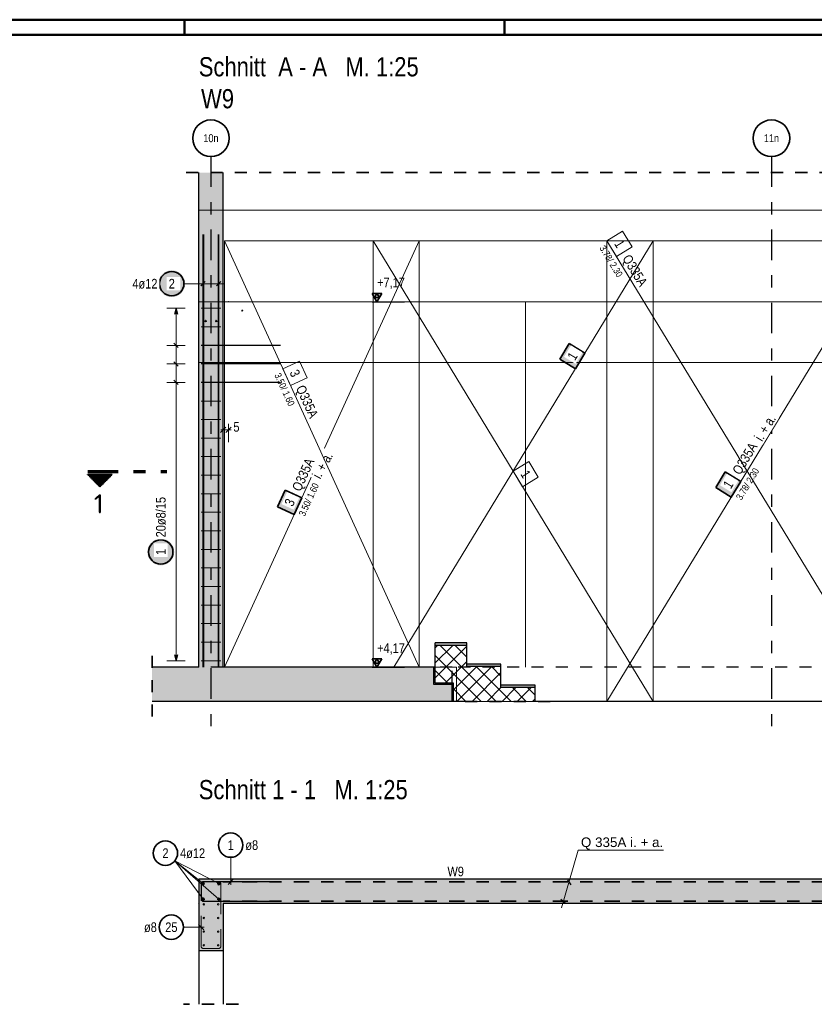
# Model space of a CAD drawing. Header units: millimetres. Extents: x -12.7 to 49.1, y -8.7 to 26.3.
# Tile 13 of 35: x 6.5 to 13, y 12.9 to 21. Entities that reach past the tile are written whole.
import ezdxf
from ezdxf.enums import TextEntityAlignment as Align

# ---------------------------------------------------------------- set-up
doc = ezdxf.new("R2010")
doc.units = ezdxf.units.MM
for name, pattern in [('DASHDOT', [1, 0.5, -0.25, 0, -0.25]), ('DASHDOTX2', [2, 1, -0.5, 0, -0.5]), ('HIDDEN', [0.375, 0.25, -0.125])]:
    doc.linetypes.add(name, pattern=pattern)
doc.layers.add('nplo Bewehrung', color=7, linetype='Continuous', lineweight=20)
doc.styles.add('Arial', font='arial.ttf')
doc.styles.add('Arial Narrow', font='ARIALN.TTF')
doc.styles.add('isocp', font='isocp', dxfattribs={"width": 1.1})
doc.linetypes.add('STRAKON_Linetype_13', pattern='A,15,[130,ltypeshp.shx,S=1.875,R=-30,X=0,Y=0],-1.875,[130,ltypeshp.shx,S=1.875,R=-30,X=0,Y=0]', length=16.875)
doc.dimstyles.new('Arch_Strakon_dimstyle', dxfattribs={"dimtxt": 7.875, "dimasz": 1, "dimexe": 1.25, "dimexo": 0.0625, "dimgap": 1, "dimtad": 0, "dimdec": 4, "dimzin": 12, "dimdsep": 46, "dimtxsty": 'Arial Narrow', "dimblk": 'Arrowhead_Tick', "dimsah": 1, "dimcen": 0, "dimse1": 1, "dimse2": 1, "dimclrd": 6, "dimclrt": 2, "dimazin": 0, "dimtfac": 1, "dimtdec": 4, "dimtmove": 0, "dimatfit": 3, "dimldrblk": 'NONE', "dimfxl": 1, "dimtvp": 1, "dimtolj": 1, "dimtzin": 0, "dimlwd": 13, "dimarcsym": 2})

# ---------------------------------------------------------------- blocks, each defined once
blk = doc.blocks.new('Arrowhead_Tick')
at = {"color": 0, "linetype": 'Continuous', "lineweight": -2}
for p, q in [((0, 10), (0, -5)), ((-1, 0), (0, 0)), ((5, 0), (0, 0))]:
    blk.add_line(p, q, dxfattribs=at)
at = {"color": 2, "linetype": 'Continuous', "lineweight": 35}
blk.add_line((2.21, 2.21), (-2.21, -2.21), dxfattribs=at)
blk = doc.blocks.new('*D11')
at = {"color": 6, "linetype": 'Continuous', "lineweight": 13}
for p, q in [((8.1812, 17.6586), (8.1712, 17.6586)), ((8.1912, 17.6586), (8.2362, 17.6586)), ((8.2462, 17.6586), (8.2562, 17.6586))]:
    blk.add_line(p, q, dxfattribs=at)
at = {"layer": 'Defpoints', "color": 0}
for p in [(8.1912, 18.7111), (8.2362, 18.7111), (8.2362, 17.6586)]:
    blk.add_point(p, dxfattribs=at)
at = {"color": 6, "lineweight": 13, "xscale": 0.01, "yscale": 0.01, "zscale": 0.01}
for p, rotation in [((8.1912, 17.6586), 359.9999999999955), ((8.2362, 17.6586), 179.9999999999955)]:
    blk.add_blockref('Arrowhead_Tick', p, dxfattribs=dict(at, rotation=rotation))
at = {"color": 2, "lineweight": 35, "insert": (8.3004, 17.6836), "char_height": 0.07875, "attachment_point": 5, "style": 'Arial Narrow'}
blk.add_mtext('\\A1;5', dxfattribs=at)
blk = doc.blocks.new('_None')

msp = doc.modelspace()

# ---------------------------------------------------------------- hatches: boundary and pattern name
at = {"lineweight": 50, "true_color": 0xd7ffd7}
for points in [[(8.1912, 18.7111), (8.1912, 19.7702), (7.9912, 19.7702), (7.9912, 18.7111)], [(8.1913, 15.7111), (8.1913, 18.7111), (7.9913, 18.7111), (7.9913, 15.7111)], [(14.6216, 13.972), (14.6216, 13.772), (7.9912, 13.772), (7.9912, 13.972)], [(8.1913, 13.772), (8.1913, 13.3846), (7.9913, 13.3846), (7.9913, 13.772)]]:
    msp.add_hatch(color=254, dxfattribs=at).paths.add_polyline_path(points)
at = {"lineweight": 25, "true_color": 0xffffff}
for points in [[(7.8795, 18.8586), (7.8794, 18.8625), (7.8792, 18.8663), (7.8789, 18.8701), (7.8784, 18.8739), (7.8778, 18.8777), (7.8771, 18.8815), (7.8762, 18.8852), (7.8752, 18.8889), (7.8741, 18.8926), (7.8728, 18.8962), (7.8715, 18.8998), (7.87, 18.9034), (7.8683, 18.9068), (7.8666, 18.9103), (7.8647, 18.9136), (7.8628, 18.9169), (7.8607, 18.9201), (7.8585, 18.9233), (7.8562, 18.9263), (7.8537, 18.9293), (7.8512, 18.9322), (7.8486, 18.935), (7.8459, 18.9377), (7.8431, 18.9404), (7.8402, 18.9429), (7.8372, 18.9453), (7.8341, 18.9476), (7.831, 18.9498), (7.8278, 18.9519), (7.8245, 18.9539), (7.8211, 18.9557), (7.8177, 18.9575), (7.8142, 18.9591), (7.8107, 18.9606), (7.8071, 18.962), (7.8035, 18.9632), (7.7998, 18.9644), (7.7961, 18.9654), (7.7923, 18.9662), (7.7886, 18.967), (7.7848, 18.9676), (7.781, 18.968), (7.7772, 18.9684), (7.7733, 18.9686), (7.7695, 18.9686), (7.7656, 18.9686), (7.7618, 18.9684), (7.758, 18.968), (7.7542, 18.9676), (7.7504, 18.967), (7.7466, 18.9662), (7.7429, 18.9654), (7.7392, 18.9644), (7.7355, 18.9632), (7.7319, 18.962), (7.7283, 18.9606), (7.7247, 18.9591), (7.7213, 18.9575), (7.7178, 18.9557), (7.7145, 18.9539), (7.7112, 18.9519), (7.708, 18.9498), (7.7048, 18.9476), (7.7018, 18.9453), (7.6988, 18.9429), (7.6959, 18.9404), (7.6931, 18.9377), (7.6904, 18.935), (7.6877, 18.9322), (7.6852, 18.9293), (7.6828, 18.9263), (7.6805, 18.9233), (7.6783, 18.9201), (7.6762, 18.9169), (7.6742, 18.9136), (7.6724, 18.9103), (7.6706, 18.9068), (7.669, 18.9034), (7.6675, 18.8998), (7.6661, 18.8962), (7.6649, 18.8926), (7.6637, 18.8889), (7.6627, 18.8852), (7.6619, 18.8815), (7.6612, 18.8777), (7.6606, 18.8739), (7.6601, 18.8701), (7.6597, 18.8663), (7.6595, 18.8625), (7.6595, 18.8586), (7.6595, 18.8548), (7.6597, 18.8509), (7.6601, 18.8471), (7.6606, 18.8433), (7.6612, 18.8395), (7.6619, 18.8358), (7.6627, 18.832), (7.6637, 18.8283), (7.6649, 18.8246), (7.6661, 18.821), (7.6675, 18.8174), (7.669, 18.8139), (7.6706, 18.8104), (7.6724, 18.807), (7.6742, 18.8036), (7.6762, 18.8003), (7.6783, 18.7971), (7.6805, 18.794), (7.6828, 18.7909), (7.6852, 18.7879), (7.6877, 18.785), (7.6904, 18.7822), (7.6931, 18.7795), (7.6959, 18.7769), (7.6988, 18.7744), (7.7018, 18.7719), (7.7048, 18.7696), (7.708, 18.7674), (7.7112, 18.7653), (7.7145, 18.7634), (7.7178, 18.7615), (7.7213, 18.7598), (7.7247, 18.7581), (7.7283, 18.7566), (7.7319, 18.7553), (7.7355, 18.754), (7.7392, 18.7529), (7.7429, 18.7519), (7.7466, 18.751), (7.7504, 18.7503), (7.7542, 18.7497), (7.758, 18.7492), (7.7618, 18.7489), (7.7656, 18.7487), (7.7695, 18.7486), (7.7733, 18.7487), (7.7772, 18.7489), (7.781, 18.7492), (7.7848, 18.7497), (7.7886, 18.7503), (7.7923, 18.751), (7.7961, 18.7519), (7.7998, 18.7529), (7.8035, 18.754), (7.8071, 18.7553), (7.8107, 18.7566), (7.8142, 18.7581), (7.8177, 18.7598), (7.8211, 18.7615), (7.8245, 18.7634), (7.8278, 18.7653), (7.831, 18.7674), (7.8341, 18.7696), (7.8372, 18.7719), (7.8402, 18.7744), (7.8431, 18.7769), (7.8459, 18.7795), (7.8486, 18.7822), (7.8512, 18.785), (7.8537, 18.7879), (7.8562, 18.7909), (7.8585, 18.794), (7.8607, 18.7971), (7.8628, 18.8003), (7.8647, 18.8036), (7.8666, 18.807), (7.8683, 18.8104), (7.87, 18.8139), (7.8715, 18.8174), (7.8728, 18.821), (7.8741, 18.8246), (7.8752, 18.8283), (7.8762, 18.832), (7.8771, 18.8358), (7.8778, 18.8395), (7.8784, 18.8433), (7.8789, 18.8471), (7.8792, 18.8509)], [(11.0322, 18.3672), (10.9542, 18.239), (11.0824, 18.1611), (11.1603, 18.2892)], [(12.3113, 17.314), (12.2334, 17.1858), (12.3615, 17.1079), (12.4395, 17.236)], [(7.7896, 16.6575), (7.7895, 16.6613), (7.7893, 16.6652), (7.789, 16.669), (7.7885, 16.6728), (7.7879, 16.6766), (7.7872, 16.6803), (7.7863, 16.6841), (7.7853, 16.6878), (7.7842, 16.6915), (7.783, 16.6951), (7.7816, 16.6987), (7.7801, 16.7022), (7.7785, 16.7057), (7.7767, 16.7091), (7.7749, 16.7125), (7.7729, 16.7158), (7.7708, 16.719), (7.7686, 16.7221), (7.7663, 16.7252), (7.7639, 16.7282), (7.7613, 16.7311), (7.7587, 16.7339), (7.756, 16.7366), (7.7532, 16.7392), (7.7503, 16.7417), (7.7473, 16.7442), (7.7443, 16.7465), (7.7411, 16.7487), (7.7379, 16.7508), (7.7346, 16.7527), (7.7312, 16.7546), (7.7278, 16.7563), (7.7243, 16.758), (7.7208, 16.7595), (7.7172, 16.7608), (7.7136, 16.7621), (7.7099, 16.7632), (7.7062, 16.7642), (7.7025, 16.7651), (7.6987, 16.7658), (7.6949, 16.7664), (7.6911, 16.7669), (7.6873, 16.7672), (7.6834, 16.7674), (7.6796, 16.7675), (7.6758, 16.7674), (7.6719, 16.7672), (7.6681, 16.7669), (7.6643, 16.7664), (7.6605, 16.7658), (7.6567, 16.7651), (7.653, 16.7642), (7.6493, 16.7632), (7.6456, 16.7621), (7.642, 16.7608), (7.6384, 16.7595), (7.6349, 16.758), (7.6314, 16.7563), (7.628, 16.7546), (7.6246, 16.7527), (7.6213, 16.7508), (7.6181, 16.7487), (7.6149, 16.7465), (7.6119, 16.7442), (7.6089, 16.7417), (7.606, 16.7392), (7.6032, 16.7366), (7.6005, 16.7339), (7.5979, 16.7311), (7.5953, 16.7282), (7.5929, 16.7252), (7.5906, 16.7221), (7.5884, 16.719), (7.5863, 16.7158), (7.5843, 16.7125), (7.5825, 16.7091), (7.5807, 16.7057), (7.5791, 16.7022), (7.5776, 16.6987), (7.5762, 16.6951), (7.575, 16.6915), (7.5739, 16.6878), (7.5729, 16.6841), (7.572, 16.6803), (7.5713, 16.6766), (7.5707, 16.6728), (7.5702, 16.669), (7.5699, 16.6652), (7.5697, 16.6613), (7.5696, 16.6575), (7.5697, 16.6536), (7.5699, 16.6498), (7.5702, 16.646), (7.5707, 16.6422), (7.5713, 16.6384), (7.572, 16.6346), (7.5729, 16.6309), (7.5739, 16.6272), (7.575, 16.6235), (7.5762, 16.6199), (7.5776, 16.6163), (7.5791, 16.6127), (7.5807, 16.6093), (7.5825, 16.6058), (7.5843, 16.6025), (7.5863, 16.5992), (7.5884, 16.596), (7.5906, 16.5928), (7.5929, 16.5898), (7.5953, 16.5868), (7.5979, 16.5839), (7.6005, 16.5811), (7.6032, 16.5784), (7.606, 16.5757), (7.6089, 16.5732), (7.6119, 16.5708), (7.6149, 16.5685), (7.6181, 16.5663), (7.6213, 16.5642), (7.6246, 16.5622), (7.628, 16.5604), (7.6314, 16.5586), (7.6349, 16.557), (7.6384, 16.5555), (7.642, 16.5541), (7.6456, 16.5529), (7.6493, 16.5517), (7.653, 16.5507), (7.6567, 16.5499), (7.6605, 16.5491), (7.6643, 16.5485), (7.6681, 16.5481), (7.6719, 16.5477), (7.6758, 16.5475), (7.6796, 16.5475), (7.6834, 16.5475), (7.6873, 16.5477), (7.6911, 16.5481), (7.6949, 16.5485), (7.6987, 16.5491), (7.7025, 16.5499), (7.7062, 16.5507), (7.7099, 16.5517), (7.7136, 16.5529), (7.7172, 16.5541), (7.7208, 16.5555), (7.7243, 16.557), (7.7278, 16.5586), (7.7312, 16.5604), (7.7346, 16.5622), (7.7379, 16.5642), (7.7411, 16.5663), (7.7443, 16.5685), (7.7473, 16.5708), (7.7503, 16.5732), (7.7532, 16.5757), (7.756, 16.5784), (7.7587, 16.5811), (7.7613, 16.5839), (7.7639, 16.5868), (7.7663, 16.5898), (7.7686, 16.5928), (7.7708, 16.596), (7.7729, 16.5992), (7.7749, 16.6025), (7.7767, 16.6058), (7.7785, 16.6093), (7.7801, 16.6127), (7.7816, 16.6163), (7.783, 16.6199), (7.7842, 16.6235), (7.7853, 16.6272), (7.7863, 16.6309), (7.7872, 16.6346), (7.7879, 16.6384), (7.7885, 16.6422), (7.789, 16.646), (7.7893, 16.6498)]]:
    msp.add_hatch(color=7, dxfattribs=at).paths.add_polyline_path(points)
at = {"lineweight": 50}
h = msp.add_hatch(dxfattribs=at)
h.set_pattern_fill('Mau', color=4, scale=0.01, angle=270, style=0, pattern_type=2)
h.set_pattern_definition([(270, (0, 0), (0.01, -2e-18), [])])
h.paths.add_polyline_path([(7.2796, 17.2919), (7.0796, 17.2919), (7.1796, 17.1919)])
at = {"lineweight": 35, "true_color": 0xffffff}
msp.add_hatch(color=7, dxfattribs=at).paths.add_polyline_path([(8.7002, 17.1634), (8.6379, 17.027), (8.7743, 16.9646), (8.8367, 17.101)])
at = {"lineweight": 50, "true_color": 0xffbf80}
for points in [[(10.1913, 15.8911), (10.1913, 15.9111), (9.9313, 15.9111), (9.9313, 15.8911)], [(10.4713, 15.7175), (10.4713, 15.7375), (10.1913, 15.7375), (10.1913, 15.7175)], [(10.7513, 15.544), (10.7513, 15.564), (10.4713, 15.564), (10.4713, 15.544)]]:
    msp.add_hatch(color=31, dxfattribs=at).paths.add_polyline_path(points)
at = {"lineweight": 13}
h = msp.add_hatch(dxfattribs=at)
h.set_pattern_fill('FT', color=6, scale=0.01, angle=45, style=0, pattern_type=2)
h.set_pattern_definition([(45, (0, 0), (-0.06187184, 0.06187184), []), (135, (0, 0), (-0.06187184, -0.06187184), [])])
h.paths.add_polyline_path([(10.2358, 15.4311), (10.7513, 15.4311), (10.7513, 15.544), (10.4713, 15.544), (10.4713, 15.7175), (10.1913, 15.7175), (10.1913, 15.8911), (9.9313, 15.8911), (9.9313, 15.5811), (10.0813, 15.5811), (10.0813, 15.4311)])
at = {"lineweight": 13, "true_color": 0xd7ffd7}
msp.add_hatch(color=254, dxfattribs=at).paths.add_polyline_path([(7.6078, 15.4311), (10.0713, 15.4311), (10.0713, 15.5711), (9.9213, 15.5711), (9.9213, 15.7111), (7.6078, 15.7111)])
at = {"lineweight": 13, "true_color": 0xe0ddbe}
for points in [[(9.9213, 15.5811), (9.9313, 15.5811), (9.9313, 15.7111), (9.9213, 15.7111)], [(9.9213, 15.5711), (10.0713, 15.5711), (10.0713, 15.5811), (9.9213, 15.5811)]]:
    msp.add_hatch(color=254, dxfattribs=at).paths.add_polyline_path(points)

# ---------------------------------------------------------------- linework, layer by layer
at = {"color": 4, "linetype": 'Continuous', "lineweight": 50}
for p, q in [((43.75, 21.025), (0, 21.025)), ((7.875, 21.025), (7.875, 20.9)), ((10.5, 21.025), (10.5, 20.9)), ((43.625, 20.9), (0.5, 20.9))]:
    msp.add_line(p, q, dxfattribs=at)
at = {"color": 3, "linetype": 'DASHDOTX2', "lineweight": 25, "ltscale": 0.25}
for p, q in [((8.0912, 19.9026), (8.0912, 15.1914)), ((12.6912, 19.9026), (12.6912, 15.1914))]:
    msp.add_line(p, q, dxfattribs=at)
at = {"color": 2, "linetype": 'HIDDEN', "lineweight": 35, "ltscale": 0.25}
for p, q in [((17.3866, 19.7702), (7.8662, 19.7702)), ((7.6078, 15.3061), (7.6078, 15.8361)), ((10.8763, 15.4311), (10.1108, 15.4311)), ((8.3163, 12.9457), (7.8663, 12.9457))]:
    msp.add_line(p, q, dxfattribs=at)
at = {"color": 3, "linetype": 'Continuous', "lineweight": 25}
for p, q in [((7.9912, 18.7111), (7.9912, 19.7702)), ((8.1912, 18.7111), (8.1912, 19.7702)), ((8.0269, 15.7111), (8.0269, 19.2611)), ((8.0272, 15.7111), (8.0272, 19.2611)), ((8.1552, 15.7111), (8.1552, 19.2611)), ((8.1552, 15.7111), (8.1552, 19.2611)), ((8.0092, 18.8409), (8.0446, 18.8763)), ((8.0096, 18.8409), (8.0449, 18.8763)), ((8.1376, 18.8409), (8.1729, 18.8763)), ((8.1376, 18.8409), (8.1729, 18.8763)), ((7.9912, 15.7111), (7.9912, 18.7111)), ((8.1912, 15.7111), (8.1912, 18.7111)), ((9.4142, 18.7111), (9.6789, 18.7111)), ((7.8046, 18.6571), (7.7912, 18.6071)), ((7.818, 18.6071), (7.8046, 18.6571)), ((7.7869, 18.3703), (7.8223, 18.335)), ((8.6612, 18.3526), (8.0112, 18.3526)), ((7.7869, 18.2181), (7.8223, 18.1828)), ((8.6612, 18.2004), (8.0112, 18.2004)), ((7.7869, 18.0659), (7.8223, 18.0306)), ((8.6612, 18.0482), (8.0112, 18.0482)), ((10.1913, 15.9111), (9.9313, 15.9111)), ((9.9313, 15.8911), (9.9313, 15.9111)), ((10.1913, 15.8911), (9.9313, 15.8911)), ((9.9313, 15.5811), (9.9313, 15.8911)), ((10.1913, 15.8911), (10.1913, 15.9111)), ((10.1913, 15.7175), (10.1913, 15.8911)), ((7.7912, 15.8151), (7.8046, 15.7651)), ((7.8046, 15.7651), (7.818, 15.8151)), ((7.9913, 15.7111), (7.6078, 15.7111)), ((9.9213, 15.7111), (8.1913, 15.7111)), ((9.4142, 15.7111), (9.6789, 15.7111)), ((9.9313, 15.7111), (9.9213, 15.7111)), ((9.9213, 15.5711), (9.9213, 15.7111)), ((10.4713, 15.7375), (10.1913, 15.7375)), ((10.4713, 15.7175), (10.1913, 15.7175)), ((10.4713, 15.7175), (10.4713, 15.7375)), ((10.4713, 15.544), (10.4713, 15.7175)), ((10.0713, 15.5711), (9.9213, 15.5711)), ((10.0813, 15.5811), (9.9313, 15.5811)), ((10.0713, 15.5711), (10.0713, 15.5811)), ((10.0713, 15.4311), (10.0713, 15.5711)), ((10.0813, 15.4311), (10.0813, 15.5811)), ((10.7513, 15.564), (10.4713, 15.564)), ((10.7513, 15.544), (10.4713, 15.544)), ((10.7513, 15.544), (10.7513, 15.564)), ((10.7513, 15.4311), (10.7513, 15.544)), ((10.0713, 15.4311), (7.6078, 15.4311)), ((10.0813, 15.4311), (10.0713, 15.4311)), ((10.2358, 15.4311), (10.0813, 15.4311)), ((14.4213, 15.4311), (10.7513, 15.4311)), ((14.6216, 13.972), (7.9912, 13.972)), ((7.9913, 13.972), (7.9913, 13.772)), ((8.0113, 13.936), (8.0113, 13.808)), ((8.6613, 13.952), (8.0273, 13.952)), ((8.2312, 13.9299), (8.2754, 13.9741)), ((11.0177, 13.9676), (11.0449, 13.9264)), ((7.9913, 13.772), (7.9913, 13.3846)), ((8.0273, 13.792), (8.6613, 13.792)), ((14.4213, 13.772), (8.1913, 13.772)), ((8.1913, 13.772), (8.1913, 13.3846)), ((10.9634, 13.8071), (10.9988, 13.7783)), ((8.0334, 13.5564), (7.9892, 13.6006)), ((8.1913, 13.3846), (7.9913, 13.3846)), ((7.9913, 13.3846), (7.9913, 12.9457)), ((8.1913, 13.3846), (8.1913, 12.9457))]:
    msp.add_line(p, q, dxfattribs=at)
at = {"color": 9, "linetype": 'Continuous', "lineweight": 0}
for p, q in [((7.9912, 19.4611), (17.4616, 19.4611)), ((11.4694, 19.289), (11.3413, 19.2111)), ((11.5474, 19.1609), (11.4694, 19.289)), ((8.2012, 19.2111), (8.2012, 15.7111)), ((9.8013, 19.2111), (8.2012, 19.2111)), ((8.2012, 19.2111), (8.2012, 19.2111)), ((11.7213, 19.2111), (9.4213, 19.2111)), ((9.4213, 19.2111), (9.4213, 15.7111)), ((9.8013, 15.7111), (9.8013, 19.2111)), ((13.6413, 19.2111), (11.3413, 19.2111)), ((11.3413, 19.2111), (11.3413, 15.4311)), ((11.3413, 19.2111), (11.4192, 19.0829)), ((11.4192, 19.0829), (11.5474, 19.1609)), ((11.7213, 15.4311), (11.7213, 19.2111)), ((10.6713, 15.7111), (10.6713, 18.7111)), ((7.9912, 18.2111), (17.4616, 18.2111)), ((8.8177, 18.2234), (8.6812, 18.1611)), ((8.88, 18.087), (8.8177, 18.2234)), ((8.6812, 18.1611), (8.7436, 18.0247)), ((8.7436, 18.0247), (8.88, 18.087)), ((10.6994, 17.399), (10.5713, 17.3211)), ((10.7774, 17.2709), (10.6994, 17.399)), ((10.5713, 17.3211), (10.6492, 17.1929)), ((10.6492, 17.1929), (10.7774, 17.2709)), ((8.2012, 15.7111), (9.8013, 15.7111)), ((9.4213, 15.7111), (10.1063, 15.7111)), ((10.1063, 15.7111), (10.1063, 15.4311)), ((10.1063, 15.4311), (11.7213, 15.4311)), ((11.3413, 15.4311), (13.6413, 15.4311)), ((11.7213, 15.4311), (11.7213, 15.4311))]:
    msp.add_line(p, q, dxfattribs=at)
at = {"color": 7, "linetype": 'Continuous', "lineweight": 18}
for p, q in [((8.2012, 19.2111), (8.2012, 15.7111)), ((9.8013, 19.2111), (8.2012, 19.2111)), ((8.2012, 19.2111), (8.2012, 19.2111)), ((8.2012, 15.7111), (9.8013, 19.2111)), ((11.7213, 19.2111), (9.4213, 19.2111)), ((9.4213, 19.2111), (9.4213, 15.7111)), ((11.7213, 19.2111), (9.5916, 15.7111)), ((9.8013, 15.7111), (9.8013, 19.2111)), ((13.6413, 19.2111), (11.3413, 19.2111)), ((11.3413, 19.2111), (11.3413, 15.4311)), ((11.3413, 15.4311), (13.6413, 19.2111)), ((11.7213, 15.4311), (11.7213, 19.2111)), ((8.2012, 15.7111), (9.8013, 15.7111)), ((9.4213, 15.7111), (10.1063, 15.7111)), ((10.1063, 15.7111), (10.1063, 15.4311)), ((10.1063, 15.4311), (11.7213, 15.4311)), ((11.3413, 15.4311), (13.6413, 15.4311)), ((11.7213, 15.4311), (11.7213, 15.4311))]:
    msp.add_line(p, q, dxfattribs=at)
at = {"color": 5, "linetype": 'Continuous', "lineweight": 18}
for p, q in [((8.0269, 18.7836), (8.0269, 18.9336)), ((8.0272, 18.7836), (8.0272, 18.9336)), ((8.1552, 18.7836), (8.1552, 18.9336)), ((8.1552, 18.7836), (8.1552, 18.9336)), ((7.8695, 18.8586), (7.9769, 18.8586)), ((8.2052, 18.8586), (7.9769, 18.8586)), ((7.8796, 18.6571), (7.7296, 18.6571)), ((7.8046, 15.7651), (7.8046, 18.6571)), ((7.7296, 18.3526), (7.8796, 18.3526)), ((7.7296, 18.2004), (7.8796, 18.2004)), ((7.7296, 18.0482), (7.8796, 18.0482)), ((7.7296, 15.7651), (7.8796, 15.7651)), ((8.2533, 14.152), (8.2533, 13.927)), ((11.105, 14.2106), (10.9679, 13.737)), ((11.804, 14.2106), (11.105, 14.2106)), ((8.0272, 13.808), (7.7941, 14.1217)), ((8.1552, 13.808), (7.7941, 14.1217)), ((8.1552, 13.936), (7.7941, 14.1217)), ((8.0269, 13.936), (7.7941, 14.1217)), ((7.8656, 13.5785), (8.0363, 13.5785))]:
    msp.add_line(p, q, dxfattribs=at)
at = {"color": 2, "linetype": 'Continuous', "lineweight": 35}
for p, q in [((9.493, 18.7793), (9.4142, 18.7793)), ((9.4142, 18.7793), (9.4536, 18.7111)), ((9.4536, 18.7793), (9.4339, 18.7452)), ((9.4339, 18.7452), (9.4733, 18.7452)), ((9.4536, 18.7111), (9.493, 18.7793)), ((9.4733, 18.7452), (9.4536, 18.7793)), ((11.0322, 18.3672), (10.9542, 18.239)), ((11.1603, 18.2892), (11.0322, 18.3672)), ((11.0824, 18.1611), (11.1603, 18.2892)), ((10.9542, 18.239), (11.0824, 18.1611)), ((7.0796, 17.2919), (7.2796, 17.2919)), ((7.0796, 17.2919), (7.1796, 17.1919)), ((7.1796, 17.1919), (7.2796, 17.2919)), ((12.3113, 17.314), (12.2334, 17.1858)), ((12.4395, 17.236), (12.3113, 17.314)), ((12.3615, 17.1079), (12.4395, 17.236)), ((8.7002, 17.1634), (8.6379, 17.027)), ((8.8367, 17.101), (8.7002, 17.1634)), ((12.2334, 17.1858), (12.3615, 17.1079)), ((8.7743, 16.9646), (8.8367, 17.101)), ((8.6379, 17.027), (8.7743, 16.9646)), ((9.493, 15.7793), (9.4142, 15.7793)), ((9.4142, 15.7793), (9.4536, 15.7111)), ((9.4536, 15.7793), (9.4339, 15.7452)), ((9.4536, 15.7111), (9.493, 15.7793)), ((9.4733, 15.7452), (9.4536, 15.7793)), ((9.4339, 15.7452), (9.4733, 15.7452))]:
    msp.add_line(p, q, dxfattribs=at)
at = {"color": 6, "linetype": 'STRAKON_Linetype_13', "lineweight": 13, "ltscale": 0.01}
for p, q in [((7.9912, 18.7111), (17.4616, 18.7111)), ((10.0813, 15.4311), (14.4213, 15.4311))]:
    msp.add_line(p, q, dxfattribs=at)
at = {"color": 1, "linetype": 'DASHDOTX2', "lineweight": 70, "ltscale": 0.25}
msp.add_line((7.0796, 17.3169), (7.7296, 17.3169), dxfattribs=at)
at = {"color": 3, "linetype": 'HIDDEN', "lineweight": 25, "ltscale": 0.25}
for p, q in [((8.1913, 15.7111), (7.9913, 15.7111)), ((10.0713, 15.7111), (9.9313, 15.7111)), ((14.6211, 15.7111), (10.0713, 15.7111)), ((10.0713, 15.5811), (10.0713, 15.7111))]:
    msp.add_line(p, q, dxfattribs=at)
at = {"color": 6, "linetype": 'HIDDEN', "lineweight": 13}
for p, q in [((8.0113, 13.4206), (8.0113, 13.936)), ((8.0273, 13.952), (8.1553, 13.952)), ((8.0613, 13.952), (8.1553, 13.952)), ((8.1713, 13.936), (8.1713, 13.4206)), ((8.1713, 13.936), (8.1713, 13.842)), ((8.1553, 13.4046), (8.0273, 13.4046))]:
    msp.add_line(p, q, dxfattribs=at)
at = {"color": 2, "linetype": 'DASHDOT', "lineweight": 35, "ltscale": 0.25}
for p, q in [((14.4213, 13.952), (8.1913, 13.952)), ((14.4213, 13.792), (8.1913, 13.792))]:
    msp.add_line(p, q, dxfattribs=at)
at = {"color": 2, "linetype": 'Continuous', "lineweight": 35}
for centre, radius in [((8.0912, 20.0526), 0.15), ((12.6912, 20.0526), 0.15), ((7.7695, 18.8586), 0.1), ((7.6796, 16.6575), 0.1), ((8.2533, 14.252), 0.1), ((7.7175, 14.186), 0.1), ((7.7656, 13.5785), 0.1)]:
    msp.add_circle(centre, radius, dxfattribs=at)
at = {"color": 9, "linetype": 'Continuous', "lineweight": 0}
for centre in [(7.9913, 18.7111), (8.1913, 18.7111), (8.2362, 18.7111), (9.9213, 15.5811), (7.9912, 13.772), (8.1917, 13.772)]:
    msp.add_circle(centre, 0.00111, dxfattribs=at)
at = {"color": 4, "linetype": 'Continuous', "lineweight": 50}
for centre, radius in [((8.0269, 13.936), 0.006), ((8.0269, 13.936), 0.006), ((8.0269, 13.936), 0.0054), ((8.0269, 13.936), 0.0042), ((8.0269, 13.936), 0.003), ((8.0269, 13.936), 0.0018), ((8.0269, 13.936), 0.0006), ((8.1552, 13.936), 0.006), ((8.1552, 13.936), 0.006), ((8.1552, 13.936), 0.0054), ((8.1552, 13.936), 0.0042), ((8.1552, 13.936), 0.003), ((8.1552, 13.936), 0.0018), ((8.1552, 13.936), 0.0006), ((8.0272, 13.808), 0.006), ((8.0272, 13.808), 0.006), ((8.0272, 13.808), 0.0054), ((8.0272, 13.808), 0.0042), ((8.0272, 13.808), 0.003), ((8.0272, 13.808), 0.0018), ((8.0272, 13.808), 0.0006), ((8.1552, 13.808), 0.006), ((8.1552, 13.808), 0.006), ((8.1552, 13.808), 0.0054), ((8.1552, 13.808), 0.0042), ((8.1552, 13.808), 0.003), ((8.1552, 13.808), 0.0018), ((8.1552, 13.808), 0.0006)]:
    msp.add_circle(centre, radius, dxfattribs=at)
at = {"color": 3, "linetype": 'Continuous', "lineweight": 25}
for centre, start, end in [((8.0273, 13.936), 90, 180), ((8.0273, 13.808), 180, 270)]:
    msp.add_arc(centre, 0.016, start, end, dxfattribs=at)
at = {"color": 6, "linetype": 'HIDDEN', "lineweight": 13}
for centre, start, end in [((8.0273, 13.936), 90, 180), ((8.1553, 13.936), 0, 90), ((8.1553, 13.936), 0, 90), ((8.0273, 13.4206), 180, 270), ((8.1553, 13.4206), 270, 0)]:
    msp.add_arc(centre, 0.016, start, end, dxfattribs=at)
at = {"layer": 'nplo Bewehrung', "color": 9, "linetype": 'Continuous', "lineweight": 0}
for p, q in [((8.0322, 15.7111), (8.0322, 19.2611)), ((8.1503, 15.7111), (8.1503, 19.2611)), ((8.0113, 18.6571), (8.1713, 18.6571)), ((8.0113, 18.5049), (8.1713, 18.5049)), ((8.0113, 18.3526), (8.1713, 18.3526)), ((8.0113, 18.2004), (8.1713, 18.2004)), ((8.0113, 18.0482), (8.1713, 18.0482)), ((8.0113, 17.896), (8.1713, 17.896)), ((8.0113, 17.7438), (8.1713, 17.7438)), ((8.0113, 17.5916), (8.1713, 17.5916)), ((8.0113, 17.4394), (8.1713, 17.4394)), ((8.0113, 17.2872), (8.1713, 17.2872)), ((8.0113, 17.135), (8.1713, 17.135)), ((8.0113, 16.9828), (8.1713, 16.9828)), ((8.0113, 16.8305), (8.1713, 16.8305)), ((8.0113, 16.6783), (8.1713, 16.6783)), ((8.0113, 16.5261), (8.1713, 16.5261)), ((8.0113, 16.3739), (8.1713, 16.3739)), ((8.0113, 16.2217), (8.1713, 16.2217)), ((8.0113, 16.0695), (8.1713, 16.0695)), ((8.0113, 15.9173), (8.1713, 15.9173)), ((8.0113, 15.7651), (8.1713, 15.7651))]:
    msp.add_line(p, q, dxfattribs=at)
for centre, radius in [((8.3476, 18.6376), 0.004), ((8.3476, 18.6376), 0.004), ((8.0473, 18.5521), 0.006), ((8.0473, 18.5521), 0.006), ((8.1353, 18.5521), 0.006), ((8.1353, 18.5521), 0.006), ((8.0322, 13.766), 0.006), ((8.0322, 13.766), 0.006), ((8.1503, 13.766), 0.006), ((8.1503, 13.766), 0.006), ((8.0322, 13.6542), 0.006), ((8.0322, 13.6542), 0.006), ((8.1503, 13.6542), 0.006), ((8.1503, 13.6542), 0.006), ((8.0322, 13.5424), 0.006), ((8.0322, 13.5424), 0.006), ((8.1503, 13.5424), 0.006), ((8.1503, 13.5424), 0.006), ((8.0322, 13.4306), 0.006), ((8.0322, 13.4306), 0.006), ((8.1503, 13.4306), 0.006), ((8.1503, 13.4306), 0.006)]:
    msp.add_circle(centre, radius, dxfattribs=at)

# ---------------------------------------------------------------- texts
at = {"color": 1, "lineweight": 70, "style": 'Arial Narrow'}
for s, p in [('Schnitt  A - A   M. 1:25', (7.9912, 20.56)), ('W9', (8.0101, 20.298)), ('Schnitt 1 - 1   M. 1:25', (7.9912, 14.6284))]:
    msp.add_text(s, height=0.1575, dxfattribs=at).set_placement(p)
at = {"color": 3, "lineweight": 25, "style": 'Arial Narrow'}
for s, p in [('10n', (8.0912, 20.0526)), ('11n', (12.6912, 20.0526))]:
    msp.add_text(s, height=0.065, dxfattribs=at).set_placement(p, align=Align.MIDDLE_CENTER)
at = {"color": 2, "lineweight": 35, "style": 'isocp', "width": 1.15}
msp.add_text('1', height=0.1575, dxfattribs=at).set_placement((7.1705, 16.9737), align=Align.CENTER)
at = {"color": 2, "lineweight": 35}
for s, style, p in [('Q 335A i. + a.', 'Arial', (11.1274, 14.2361)), ('W9', 'Arial Narrow', (10.0319, 13.996))]:
    msp.add_text(s, height=0.07875, dxfattribs=dict(at, style=style)).set_placement(p)
at = {"color": 9, "lineweight": 0, "attachment_point": 1, "line_spacing_factor": 0.9, "style": 'Arial Narrow'}
for s, insert, char_height, rotation in [(' 3.78/ 2.30', (11.3156, 19.1955), 0.05625, 301.31909), ('1', (11.4651, 19.2277), 0.0788, 301.31909), ('Q335A', (11.5316, 19.1074), 0.07875, 301.31909), (' 3.50/ 1.60', (8.654, 18.1486), 0.05625, 294.56745), ('3', (8.8061, 18.163), 0.0788, 294.56745), ('Q335A', (8.8581, 18.0358), 0.07875, 294.56745), ('1', (10.6951, 17.3376), 0.0788, 301.31913)]:
    msp.add_mtext(s, dxfattribs=dict(at, insert=insert, char_height=char_height, rotation=rotation))
at = {"color": 2, "lineweight": 35, "attachment_point": 1, "line_spacing_factor": 0.9, "style": 'Arial Narrow'}
for s, insert, char_height in [(' +7,17', (9.4292, 18.9079), 0.07875), (' +4,17', (9.4292, 15.9079), 0.07875), ('2', (7.6927, 14.2254), 0.0788), ('4ø12', (7.8375, 14.2254), 0.07875), ('1', (8.2285, 14.2914), 0.0788), ('ø8', (8.3733, 14.2914), 0.07875), ('ø8', (7.5417, 13.6179), 0.07875), ('25', (7.716, 13.6179), 0.07875)]:
    msp.add_mtext(s, dxfattribs=dict(at, insert=insert, char_height=char_height))

# ---------------------------------------------------------------- dimensions: what is measured, and where the dimension line sits
at = {"lineweight": 35}
dim = msp.add_linear_dim(base=(8.2362, 17.6586), p1=(8.1912, 18.7111), p2=(8.2362, 18.7111), text='5', dimstyle='Arch_Strakon_dimstyle', override={"dimscale": 0.01, "dimtxt": 7.875, "dimasz": 1, "dimgap": 2.5, "dimtad": 1, "dimjust": 4, "dimtih": 0, "dimtoh": 0, "dimdec": 2, "dimdsep": 46, "dimtxsty": 'Arial Narrow', "dimclrd": 6, "dimclrt": 2, "dimtix": 0, "dimtofl": 255, "dimtmove": 2, "dimatfit": 2, "dimfxl": 0, "dimfxlon": 0, "dimtvp": 31.746032, "dimlwd": 13}, dxfattribs=at)
dim.commit()
dim.dimension.update_dxf_attribs({"geometry": '*D11', "text_midpoint": (8.3004, 17.6836), "dimtype": 160})

# ---------------------------------------------------------------- next in the draw order: texts
at = {"color": 2, "lineweight": 35, "attachment_point": 1, "line_spacing_factor": 0.9, "style": 'Arial Narrow', "bg_fill": 3, "box_fill_scale": 1.2, "bg_fill_color": 256, "bg_fill_true_color": 13158600, "bg_fill_transparency": 0}
for s, insert, char_height in [('4ø12', (7.4463, 18.898), 0.07875), ('2', (7.7447, 18.898), 0.0788)]:
    msp.add_mtext(s, dxfattribs=dict(at, insert=insert, char_height=char_height))
for s, insert, char_height, rotation in [('1', (11.0107, 18.2634), 0.0788, 58.68089), ('Q335A', (12.3661, 17.3246), 0.07875, 58.68093), ('Q335A', (8.7533, 17.1804), 0.07875, 65.43256), ('1', (12.2899, 17.2102), 0.0788, 58.68093), ('20ø8/15', (7.6402, 16.7775), 0.07875, 90.00004), ('3', (8.6911, 17.0578), 0.0788, 65.43256), ('1', (7.6402, 16.6327), 0.0788, 90.00004)]:
    msp.add_mtext(s, dxfattribs=dict(at, insert=insert, char_height=char_height, rotation=rotation))

# ---------------------------------------------------------------- next in the draw order: linework, layer by layer
at = {"color": 9, "linetype": 'Continuous', "lineweight": 0}
msp.add_line((9.4213, 19.2111), (11.7213, 15.4311), dxfattribs=at)

# ---------------------------------------------------------------- next in the draw order: texts
at = {"color": 3, "lineweight": 25, "insert": (12.5455, 17.6006), "char_height": 0.08, "attachment_point": 1, "rotation": 58.68093, "line_spacing_factor": 0.9, "style": 'Arial Narrow', "bg_fill": 3, "box_fill_scale": 1.2, "bg_fill_color": 256, "bg_fill_true_color": 13158600, "bg_fill_transparency": 0}
msp.add_mtext('i. + a.', dxfattribs=at)
at = {"color": 2, "lineweight": 35, "char_height": 0.05625, "attachment_point": 1, "line_spacing_factor": 0.9, "style": 'Arial Narrow', "bg_fill": 3, "box_fill_scale": 1.2, "bg_fill_color": 256, "bg_fill_true_color": 13158600, "bg_fill_transparency": 0}
for s, insert, rotation in [(' 3.78/ 2.30', (12.3871, 17.0923), 58.68093), (' 3.50/ 1.60', (8.8016, 16.9522), 65.43256)]:
    msp.add_mtext(s, dxfattribs=dict(at, insert=insert, rotation=rotation))

# ---------------------------------------------------------------- next in the draw order: linework, layer by layer
at = {"color": 9, "linetype": 'Continuous', "lineweight": 0}
msp.add_line((13.6413, 15.4311), (11.3413, 19.2111), dxfattribs=at)

# ---------------------------------------------------------------- next in the draw order: texts
at = {"color": 3, "lineweight": 25, "insert": (8.9179, 17.2884), "char_height": 0.08, "attachment_point": 1, "rotation": 61.7678, "line_spacing_factor": 0.9, "style": 'Arial Narrow', "bg_fill": 3, "box_fill_scale": 1.2, "bg_fill_color": 256, "bg_fill_true_color": 13158600, "bg_fill_transparency": 0}
msp.add_mtext('i. + a.', dxfattribs=at)

# ---------------------------------------------------------------- next in the draw order: linework, layer by layer
at = {"color": 9, "linetype": 'Continuous', "lineweight": 0}
msp.add_line((9.8013, 15.7111), (8.2012, 19.2111), dxfattribs=at)

doc.saveas('drawing.dxf')
